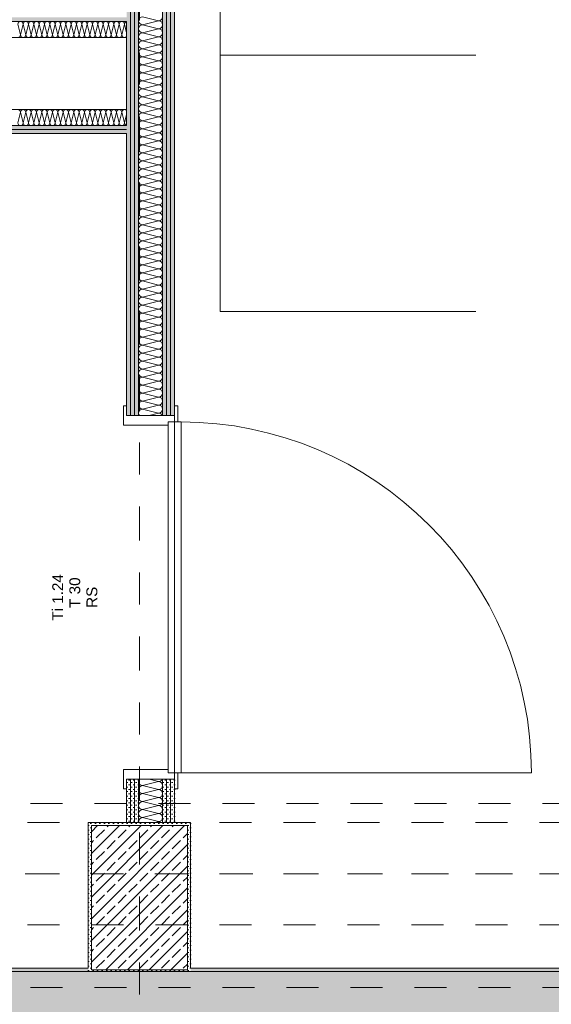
# Model space of a CAD drawing. Header units: metres. Extents: x -3.5 to 65.3, y -10.9 to 16.7.
# Tile 151 of 165: x 47 to 48.6, y 0.1 to 3.2. Entities that reach past the tile are written whole.
import ezdxf

# ---------------------------------------------------------------- set-up
doc = ezdxf.new("R2010")
doc.units = ezdxf.units.M
doc.header["$MEASUREMENT"] = 0
for name, pattern in [('Achse', [0.08, 0.04, -0.02, 0, -0.02]), ('Strichlinie doppelt', [0.218722, 0.105833, -0.042333, 0.028222, -0.042333]), ('Untersicht', [0.04, 0.03, -0.01])]:
    doc.linetypes.add(name, pattern=pattern)
for name, color, linetype in [('102 - Bemaßung_ Beschriftung.Detail_ Ausschnitt', 7, 'Continuous'), ('451 - Universal.Achsen Raster', 7, 'Continuous'), ('605 - Struktur.Wand Innen', 7, 'Continuous'), ('606 - Struktur.Wand Innen Ausbau', 7, 'Continuous'), ('607 - Struktur.Stütze', 7, 'Continuous'), ('608 - Struktur.Träger', 7, 'Continuous'), ('650 - Abdeckung.Fußboden Aufbau', 7, 'Continuous'), ('653 - Abdeckung.TB Verkofferung', 7, 'Continuous'), ('701 - Einrichtung.Möbel', 7, 'Continuous')]:
    doc.layers.add(name, color=color, linetype=linetype)
doc.styles.add('ERSTELLTER_STIL_1', font='txt')
doc.dimstyles.new('ERSTELLTER_STIL__3', dxfattribs={"dimtxt": 0.04, "dimasz": 0.02128, "dimexe": 0.18, "dimexo": 0.0625, "dimgap": 0, "dimtad": 1, "dimtih": 1, "dimtoh": 1, "dimzin": 0, "dimdsep": 46, "dimtxsty": 'ERSTELLTER_STIL_1', "dimblk": 'ARROWHEAD_2', "dimblk1": 'ARROWHEAD_2', "dimblk2": 'ARROWHEAD_2', "dimcen": 0.09, "dimse1": 1, "dimse2": 1, "dimclrd": 7, "dimclre": 7, "dimclrt": 7, "dimazin": 0, "dimtfac": 1, "dimtdec": 4, "dimtmove": 0, "dimatfit": 3, "dimfxl": 1, "dimtolj": 1, "dimtzin": 0, "dimarcsym": 0})
pattern_1 = [(45, (0, 0), (-0.033941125, 0.033941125), []), (45, (-0.01697, 0.01697), (-0.033941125, 0.033941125), [0.036, -0.012])]
pattern_2 = [(45, (0, 0), (-0.0070710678, 0.0070710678), [0, -0.01])]

# ---------------------------------------------------------------- blocks, each defined once
blk = doc.blocks.new('*X48')
at = {"layer": '605 - Struktur.Wand Innen', "color": 7, "linetype": 'Continuous', "lineweight": 5}
for p, q in [((47.34, 0.825), (47.39, 0.8375)), ((47.3601, 0.845), (47.39, 0.8375)), ((47.34, 0.825), (47.39, 0.8125)), ((47.34, 0.8), (47.39, 0.8125)), ((47.34, 0.8), (47.39, 0.7875)), ((47.34, 0.775), (47.39, 0.7875)), ((47.34, 0.775), (47.39, 0.7625)), ((47.34, 0.75), (47.39, 0.7625)), ((47.34, 0.75), (47.39, 0.7375)), ((47.34, 0.725), (47.39, 0.7375)), ((47.34, 0.725), (47.39, 0.7125)), ((47.3799, 0.71), (47.39, 0.7125))]:
    blk.add_line(p, q, dxfattribs=at)
for centre, start, end in [((47.34, 0.8375), 143.2316, 180), ((47.34, 0.8375), 180, 270), ((47.39, 0.85), 270, 336.3332), ((47.39, 0.825), 0, 90), ((47.34, 0.8125), 90, 180), ((47.34, 0.8125), 180, 270), ((47.34, 0.7875), 90, 180), ((47.39, 0.825), 270, 0), ((47.39, 0.8), 0, 90), ((47.39, 0.8), 270, 0), ((47.34, 0.7875), 180, 270), ((47.34, 0.7625), 90, 180), ((47.39, 0.775), 0, 90), ((47.39, 0.775), 270, 0), ((47.34, 0.7625), 180, 270), ((47.34, 0.7375), 90, 180), ((47.39, 0.75), 0, 90), ((47.39, 0.75), 270, 0), ((47.34, 0.7375), 180, 270), ((47.34, 0.7125), 90, 180), ((47.34, 0.7125), 180, 191.6199), ((47.39, 0.725), 0, 90), ((47.39, 0.725), 270, 0), ((47.39, 0.7), 52.9948, 90)]:
    blk.add_arc(centre, 0.0125, start, end, dxfattribs=at)
blk = doc.blocks.new('*X49')
at = {"layer": '605 - Struktur.Wand Innen', "color": 7, "linetype": 'Continuous', "lineweight": 5}
for p, q in [((47.34, 3.225), (47.39, 3.2125)), ((47.34, 3.2), (47.39, 3.2125)), ((47.34, 3.2), (47.39, 3.1875)), ((47.34, 3.175), (47.39, 3.1875)), ((47.34, 3.175), (47.39, 3.1625)), ((47.34, 3.15), (47.39, 3.1625)), ((47.34, 3.15), (47.39, 3.1375)), ((47.34, 3.125), (47.39, 3.1375)), ((47.34, 3.125), (47.39, 3.1125)), ((47.34, 3.1), (47.39, 3.1125)), ((47.34, 3.1), (47.39, 3.0875)), ((47.34, 3.075), (47.39, 3.0875)), ((47.34, 3.075), (47.39, 3.0625)), ((47.34, 3.05), (47.39, 3.0625)), ((47.34, 3.05), (47.39, 3.0375)), ((47.34, 3.025), (47.39, 3.0375)), ((47.34, 3.025), (47.39, 3.0125)), ((47.34, 3), (47.39, 3.0125)), ((47.34, 3), (47.39, 2.9875)), ((47.34, 2.975), (47.39, 2.9875)), ((47.34, 2.975), (47.39, 2.9625)), ((47.34, 2.95), (47.39, 2.9625)), ((47.34, 2.95), (47.39, 2.9375)), ((47.34, 2.925), (47.39, 2.9375)), ((47.34, 2.925), (47.39, 2.9125)), ((47.34, 2.9), (47.39, 2.9125)), ((47.34, 2.9), (47.39, 2.8875)), ((47.34, 2.875), (47.39, 2.8875)), ((47.34, 2.875), (47.39, 2.8625)), ((47.34, 2.85), (47.39, 2.8625)), ((47.34, 2.85), (47.39, 2.8375)), ((47.34, 2.825), (47.39, 2.8375)), ((47.34, 2.825), (47.39, 2.8125)), ((47.34, 2.8), (47.39, 2.8125)), ((47.34, 2.8), (47.39, 2.7875)), ((47.34, 2.775), (47.39, 2.7875)), ((47.34, 2.775), (47.39, 2.7625)), ((47.34, 2.75), (47.39, 2.7625)), ((47.34, 2.75), (47.39, 2.7375)), ((47.34, 2.725), (47.39, 2.7375)), ((47.34, 2.725), (47.39, 2.7125)), ((47.34, 2.7), (47.39, 2.7125)), ((47.34, 2.7), (47.39, 2.6875)), ((47.34, 2.675), (47.39, 2.6875)), ((47.34, 2.675), (47.39, 2.6625)), ((47.34, 2.65), (47.39, 2.6625)), ((47.34, 2.65), (47.39, 2.6375)), ((47.34, 2.625), (47.39, 2.6375)), ((47.34, 2.625), (47.39, 2.6125)), ((47.34, 2.6), (47.39, 2.6125)), ((47.34, 2.6), (47.39, 2.5875)), ((47.34, 2.575), (47.39, 2.5875)), ((47.34, 2.575), (47.39, 2.5625)), ((47.34, 2.55), (47.39, 2.5625)), ((47.34, 2.55), (47.39, 2.5375)), ((47.34, 2.525), (47.39, 2.5375)), ((47.34, 2.525), (47.39, 2.5125)), ((47.34, 2.5), (47.39, 2.5125)), ((47.34, 2.5), (47.39, 2.4875)), ((47.34, 2.475), (47.39, 2.4875)), ((47.34, 2.475), (47.39, 2.4625)), ((47.34, 2.45), (47.39, 2.4625)), ((47.34, 2.45), (47.39, 2.4375)), ((47.34, 2.425), (47.39, 2.4375)), ((47.34, 2.425), (47.39, 2.4125)), ((47.34, 2.4), (47.39, 2.4125)), ((47.34, 2.4), (47.39, 2.3875)), ((47.34, 2.375), (47.39, 2.3875)), ((47.34, 2.375), (47.39, 2.3625)), ((47.34, 2.35), (47.39, 2.3625)), ((47.34, 2.35), (47.39, 2.3375)), ((47.34, 2.325), (47.39, 2.3375)), ((47.34, 2.325), (47.39, 2.3125)), ((47.34, 2.3), (47.39, 2.3125)), ((47.34, 2.3), (47.39, 2.2875)), ((47.34, 2.275), (47.39, 2.2875)), ((47.34, 2.275), (47.39, 2.2625)), ((47.34, 2.25), (47.39, 2.2625)), ((47.34, 2.25), (47.39, 2.2375)), ((47.34, 2.225), (47.39, 2.2375)), ((47.34, 2.225), (47.39, 2.2125)), ((47.34, 2.2), (47.39, 2.2125)), ((47.34, 2.2), (47.39, 2.1875)), ((47.34, 2.175), (47.39, 2.1875)), ((47.34, 2.175), (47.39, 2.1625)), ((47.34, 2.15), (47.39, 2.1625)), ((47.34, 2.15), (47.39, 2.1375)), ((47.34, 2.125), (47.39, 2.1375)), ((47.34, 2.125), (47.39, 2.1125)), ((47.34, 2.1), (47.39, 2.1125)), ((47.34, 2.1), (47.39, 2.0875)), ((47.34, 2.075), (47.39, 2.0875)), ((47.34, 2.075), (47.39, 2.0625)), ((47.34, 2.05), (47.39, 2.0625)), ((47.34, 2.05), (47.39, 2.0375)), ((47.34, 2.025), (47.39, 2.0375)), ((47.34, 2.025), (47.39, 2.0125)), ((47.34, 2), (47.39, 2.0125)), ((47.34, 2), (47.39, 1.9875)), ((47.3599, 1.98), (47.39, 1.9875))]:
    blk.add_line(p, q, dxfattribs=at)
for centre, start, end in [((47.34, 3.2125), 90, 180), ((47.34, 3.2125), 180, 270), ((47.34, 3.1875), 90, 180), ((47.39, 3.225), 270, 0), ((47.39, 3.2), 0, 90), ((47.39, 3.2), 270, 0), ((47.34, 3.1875), 180, 270), ((47.34, 3.1625), 90, 180), ((47.39, 3.175), 0, 90), ((47.39, 3.175), 270, 0), ((47.34, 3.1625), 180, 270), ((47.34, 3.1375), 90, 180), ((47.34, 3.1375), 180, 270), ((47.39, 3.15), 0, 90), ((47.39, 3.15), 270, 0), ((47.39, 3.125), 0, 90), ((47.34, 3.1125), 90, 180), ((47.34, 3.1125), 180, 270), ((47.39, 3.125), 270, 0), ((47.39, 3.1), 0, 90), ((47.34, 3.0875), 90, 180), ((47.34, 3.0875), 180, 270), ((47.34, 3.0625), 90, 180), ((47.39, 3.1), 270, 0), ((47.39, 3.075), 0, 90), ((47.39, 3.075), 270, 0), ((47.34, 3.0625), 180, 270), ((47.34, 3.0375), 90, 180), ((47.39, 3.05), 0, 90), ((47.39, 3.05), 270, 0), ((47.34, 3.0375), 180, 270), ((47.34, 3.0125), 90, 180), ((47.34, 3.0125), 180, 270), ((47.39, 3.025), 0, 90), ((47.39, 3.025), 270, 0), ((47.39, 3), 0, 90), ((47.34, 2.9875), 90, 180), ((47.34, 2.9875), 180, 270), ((47.39, 3), 270, 0), ((47.39, 2.975), 0, 90), ((47.34, 2.9625), 90, 180), ((47.34, 2.9625), 180, 270), ((47.39, 2.975), 270, 0), ((47.39, 2.95), 0, 90), ((47.34, 2.9375), 90, 180), ((47.34, 2.9375), 180, 270), ((47.34, 2.9125), 90, 180), ((47.39, 2.95), 270, 0), ((47.39, 2.925), 0, 90), ((47.39, 2.925), 270, 0), ((47.34, 2.9125), 180, 270), ((47.34, 2.8875), 90, 180), ((47.39, 2.9), 0, 90), ((47.39, 2.9), 270, 0), ((47.34, 2.8875), 180, 270), ((47.34, 2.8625), 90, 180), ((47.34, 2.8625), 180, 270), ((47.39, 2.875), 0, 90), ((47.39, 2.875), 270, 0), ((47.39, 2.85), 0, 90), ((47.34, 2.8375), 90, 180), ((47.34, 2.8375), 180, 270), ((47.39, 2.85), 270, 0), ((47.39, 2.825), 0, 90), ((47.34, 2.8125), 90, 180), ((47.34, 2.8125), 180, 270), ((47.34, 2.7875), 90, 180), ((47.39, 2.825), 270, 0), ((47.39, 2.8), 0, 90), ((47.39, 2.8), 270, 0), ((47.34, 2.7875), 180, 270), ((47.34, 2.7625), 90, 180), ((47.39, 2.775), 0, 90), ((47.39, 2.775), 270, 0), ((47.34, 2.7625), 180, 270), ((47.34, 2.7375), 90, 180), ((47.34, 2.7375), 180, 270), ((47.39, 2.75), 0, 90), ((47.39, 2.75), 270, 0), ((47.39, 2.725), 0, 90), ((47.34, 2.7125), 90, 180), ((47.34, 2.7125), 180, 270), ((47.39, 2.725), 270, 0), ((47.39, 2.7), 0, 90), ((47.34, 2.6875), 90, 180), ((47.34, 2.6875), 180, 270), ((47.34, 2.6625), 90, 180), ((47.39, 2.7), 270, 0), ((47.39, 2.675), 0, 90), ((47.39, 2.675), 270, 0), ((47.34, 2.6625), 180, 270), ((47.34, 2.6375), 90, 180), ((47.39, 2.65), 0, 90), ((47.39, 2.65), 270, 0), ((47.34, 2.6375), 180, 270), ((47.34, 2.6125), 90, 180), ((47.34, 2.6125), 180, 270), ((47.39, 2.625), 0, 90), ((47.39, 2.625), 270, 0), ((47.39, 2.6), 0, 90), ((47.34, 2.5875), 90, 180), ((47.34, 2.5875), 180, 270), ((47.39, 2.6), 270, 0), ((47.39, 2.575), 0, 90), ((47.34, 2.5625), 90, 180), ((47.34, 2.5625), 180, 270), ((47.39, 2.575), 270, 0), ((47.39, 2.55), 0, 90), ((47.34, 2.5375), 90, 180), ((47.34, 2.5375), 180, 270), ((47.34, 2.5125), 90, 180), ((47.39, 2.55), 270, 0), ((47.39, 2.525), 0, 90), ((47.39, 2.525), 270, 0), ((47.34, 2.5125), 180, 270), ((47.34, 2.4875), 90, 180), ((47.39, 2.5), 0, 90), ((47.39, 2.5), 270, 0), ((47.34, 2.4875), 180, 270), ((47.34, 2.4625), 90, 180), ((47.34, 2.4625), 180, 270), ((47.39, 2.475), 0, 90), ((47.39, 2.475), 270, 0), ((47.39, 2.45), 0, 90), ((47.34, 2.4375), 90, 180), ((47.34, 2.4375), 180, 270), ((47.39, 2.45), 270, 0), ((47.39, 2.425), 0, 90), ((47.34, 2.4125), 90, 180), ((47.34, 2.4125), 180, 270), ((47.34, 2.3875), 90, 180), ((47.39, 2.425), 270, 0), ((47.39, 2.4), 0, 90), ((47.39, 2.4), 270, 0), ((47.34, 2.3875), 180, 270), ((47.34, 2.3625), 90, 180), ((47.39, 2.375), 0, 90), ((47.39, 2.375), 270, 0), ((47.34, 2.3625), 180, 270), ((47.34, 2.3375), 90, 180), ((47.34, 2.3375), 180, 270), ((47.39, 2.35), 0, 90), ((47.39, 2.35), 270, 0), ((47.39, 2.325), 0, 90), ((47.34, 2.3125), 90, 180), ((47.34, 2.3125), 180, 270), ((47.39, 2.325), 270, 0), ((47.39, 2.3), 0, 90), ((47.34, 2.2875), 90, 180), ((47.34, 2.2875), 180, 270), ((47.34, 2.2625), 90, 180), ((47.39, 2.3), 270, 0), ((47.39, 2.275), 0, 90), ((47.39, 2.275), 270, 0), ((47.34, 2.2625), 180, 270), ((47.34, 2.2375), 90, 180), ((47.39, 2.25), 0, 90), ((47.39, 2.25), 270, 0), ((47.34, 2.2375), 180, 270), ((47.34, 2.2125), 90, 180), ((47.39, 2.225), 0, 90), ((47.39, 2.225), 270, 0), ((47.34, 2.2125), 180, 270), ((47.34, 2.1875), 90, 180), ((47.34, 2.1875), 180, 270), ((47.39, 2.2), 0, 90), ((47.39, 2.2), 270, 0), ((47.39, 2.175), 0, 90), ((47.34, 2.1625), 90, 180), ((47.34, 2.1625), 180, 270), ((47.39, 2.175), 270, 0), ((47.39, 2.15), 0, 90), ((47.34, 2.1375), 90, 180), ((47.34, 2.1375), 180, 270), ((47.34, 2.1125), 90, 180), ((47.39, 2.15), 270, 0), ((47.39, 2.125), 0, 90), ((47.39, 2.125), 270, 0), ((47.34, 2.1125), 180, 270), ((47.34, 2.0875), 90, 180), ((47.39, 2.1), 0, 90), ((47.39, 2.1), 270, 0), ((47.34, 2.0875), 180, 270), ((47.34, 2.0625), 90, 180), ((47.34, 2.0625), 180, 270), ((47.39, 2.075), 0, 90), ((47.39, 2.075), 270, 0), ((47.39, 2.05), 0, 90), ((47.34, 2.0375), 90, 180), ((47.34, 2.0375), 180, 270), ((47.39, 2.05), 270, 0), ((47.39, 2.025), 0, 90), ((47.34, 2.0125), 90, 180), ((47.34, 2.0125), 180, 270), ((47.34, 1.9875), 90, 180), ((47.39, 2.025), 270, 0), ((47.39, 2), 0, 90), ((47.39, 2), 270, 0), ((47.34, 1.9875), 180, 216.9718), ((47.39, 1.975), 23.4894, 90)]:
    blk.add_arc(centre, 0.0125, start, end, dxfattribs=at)
blk = doc.blocks.new('*X52')
at = {"layer": '606 - Struktur.Wand Innen Ausbau', "color": 7, "linetype": 'Continuous', "lineweight": 5}
for p, q in [((46.95, 2.8933), (46.9583, 2.9267)), ((46.9667, 2.8933), (46.9583, 2.9267)), ((46.9667, 2.8933), (46.975, 2.9267)), ((46.9833, 2.8933), (46.975, 2.9267)), ((46.9833, 2.8933), (46.9917, 2.9267)), ((47, 2.8933), (46.9917, 2.9267)), ((47, 2.8933), (47.0083, 2.9267)), ((47.0167, 2.8933), (47.0083, 2.9267)), ((47.0167, 2.8933), (47.025, 2.9267)), ((47.0333, 2.8933), (47.025, 2.9267)), ((47.0333, 2.8933), (47.0417, 2.9267)), ((47.05, 2.8933), (47.0417, 2.9267)), ((47.05, 2.8933), (47.0583, 2.9267)), ((47.0667, 2.8933), (47.0583, 2.9267)), ((47.0667, 2.8933), (47.075, 2.9267)), ((47.0833, 2.8933), (47.075, 2.9267)), ((47.0833, 2.8933), (47.0917, 2.9267)), ((47.1, 2.8933), (47.0917, 2.9267)), ((47.1, 2.8933), (47.1083, 2.9267)), ((47.1167, 2.8933), (47.1083, 2.9267)), ((47.1167, 2.8933), (47.125, 2.9267)), ((47.1333, 2.8933), (47.125, 2.9267)), ((47.1333, 2.8933), (47.1417, 2.9267)), ((47.15, 2.8933), (47.1417, 2.9267)), ((47.15, 2.8933), (47.1583, 2.9267)), ((47.1667, 2.8933), (47.1583, 2.9267)), ((47.1667, 2.8933), (47.175, 2.9267)), ((47.1833, 2.8933), (47.175, 2.9267)), ((47.1833, 2.8933), (47.1917, 2.9267)), ((47.2, 2.8933), (47.1917, 2.9267)), ((47.2, 2.8933), (47.2083, 2.9267)), ((47.2167, 2.8933), (47.2083, 2.9267)), ((47.2167, 2.8933), (47.225, 2.9267)), ((47.2333, 2.8933), (47.225, 2.9267)), ((47.2333, 2.8933), (47.2417, 2.9267)), ((47.25, 2.8933), (47.2417, 2.9267)), ((47.25, 2.8933), (47.2583, 2.9267)), ((47.2667, 2.8933), (47.2583, 2.9267)), ((47.2667, 2.8933), (47.275, 2.9267)), ((47.2833, 2.8933), (47.275, 2.9267)), ((47.2833, 2.8933), (47.29, 2.92))]:
    blk.add_line(p, q, dxfattribs=at)
for centre, start, end in [((46.95, 2.9267), 0, 90), ((46.9667, 2.9267), 90, 180), ((46.9667, 2.9267), 0, 90), ((46.9833, 2.9267), 90, 180), ((46.9833, 2.9267), 0, 90), ((47, 2.9267), 90, 180), ((47, 2.9267), 0, 90), ((47.0167, 2.9267), 90, 180), ((47.0167, 2.9267), 0, 90), ((47.0333, 2.9267), 90, 180), ((47.0333, 2.9267), 0, 90), ((47.05, 2.9267), 90, 180), ((47.05, 2.9267), 0, 90), ((47.0667, 2.9267), 90, 180), ((47.0667, 2.9267), 0, 90), ((47.0833, 2.9267), 90, 180), ((47.0833, 2.9267), 0, 90), ((47.1, 2.9267), 90, 180), ((47.1, 2.9267), 0, 90), ((47.1167, 2.9267), 90, 180), ((47.1167, 2.9267), 0, 90), ((47.1333, 2.9267), 90, 180), ((47.1333, 2.9267), 0, 90), ((47.15, 2.9267), 90, 180), ((47.15, 2.9267), 0, 90), ((47.1667, 2.9267), 90, 180), ((47.1667, 2.9267), 0, 90), ((47.1833, 2.9267), 90, 180), ((47.1833, 2.9267), 0, 90), ((47.2, 2.9267), 90, 180), ((47.2, 2.9267), 0, 90), ((47.2167, 2.9267), 90, 180), ((47.2167, 2.9267), 0, 90), ((47.2333, 2.9267), 90, 180), ((47.2333, 2.9267), 0, 90), ((47.25, 2.9267), 90, 180), ((47.25, 2.9267), 0, 90), ((47.2667, 2.9267), 90, 180), ((47.2667, 2.9267), 0, 90), ((47.2833, 2.9267), 90, 180), ((47.2833, 2.9267), 36.9898, 90), ((46.9583, 2.8933), 180, 270), ((46.9583, 2.8933), 270, 0), ((46.975, 2.8933), 180, 270), ((46.975, 2.8933), 270, 0), ((46.9917, 2.8933), 180, 270), ((46.9917, 2.8933), 270, 0), ((47.0083, 2.8933), 180, 270), ((47.0083, 2.8933), 270, 0), ((47.025, 2.8933), 180, 270), ((47.025, 2.8933), 270, 0), ((47.0417, 2.8933), 180, 270), ((47.0417, 2.8933), 270, 0), ((47.0583, 2.8933), 180, 270), ((47.0583, 2.8933), 270, 0), ((47.075, 2.8933), 180, 270), ((47.075, 2.8933), 270, 0), ((47.0917, 2.8933), 180, 270), ((47.0917, 2.8933), 270, 0), ((47.1083, 2.8933), 180, 270), ((47.1083, 2.8933), 270, 0), ((47.125, 2.8933), 180, 270), ((47.125, 2.8933), 270, 0), ((47.1417, 2.8933), 180, 270), ((47.1417, 2.8933), 270, 0), ((47.1583, 2.8933), 180, 270), ((47.1583, 2.8933), 270, 0), ((47.175, 2.8933), 180, 270), ((47.175, 2.8933), 270, 0), ((47.1917, 2.8933), 180, 270), ((47.1917, 2.8933), 270, 0), ((47.2083, 2.8933), 180, 270), ((47.2083, 2.8933), 270, 0), ((47.225, 2.8933), 180, 270), ((47.225, 2.8933), 270, 0), ((47.2417, 2.8933), 180, 270), ((47.2417, 2.8933), 270, 0), ((47.2583, 2.8933), 180, 270), ((47.2583, 2.8933), 270, 0), ((47.275, 2.8933), 180, 270), ((47.275, 2.8933), 270, 0), ((47.2917, 2.8933), 180, 258.3895)]:
    blk.add_arc(centre, 0.00833, start, end, dxfattribs=at)
blk = doc.blocks.new('*X57')
at = {"layer": '606 - Struktur.Wand Innen Ausbau', "color": 7, "linetype": 'Continuous', "lineweight": 5}
for p, q in [((46.95, 3.2017), (46.9583, 3.1683)), ((46.9667, 3.2017), (46.9583, 3.1683)), ((46.9667, 3.2017), (46.975, 3.1683)), ((46.9833, 3.2017), (46.975, 3.1683)), ((46.9833, 3.2017), (46.9917, 3.1683)), ((47, 3.2017), (46.9917, 3.1683)), ((47, 3.2017), (47.0083, 3.1683)), ((47.0167, 3.2017), (47.0083, 3.1683)), ((47.0167, 3.2017), (47.025, 3.1683)), ((47.0333, 3.2017), (47.025, 3.1683)), ((47.0333, 3.2017), (47.0417, 3.1683)), ((47.05, 3.2017), (47.0417, 3.1683)), ((47.05, 3.2017), (47.0583, 3.1683)), ((47.0667, 3.2017), (47.0583, 3.1683)), ((47.0667, 3.2017), (47.075, 3.1683)), ((47.0833, 3.2017), (47.075, 3.1683)), ((47.0833, 3.2017), (47.0917, 3.1683)), ((47.1, 3.2017), (47.0917, 3.1683)), ((47.1, 3.2017), (47.1083, 3.1683)), ((47.1167, 3.2017), (47.1083, 3.1683)), ((47.1167, 3.2017), (47.125, 3.1683)), ((47.1333, 3.2017), (47.125, 3.1683)), ((47.1333, 3.2017), (47.1417, 3.1683)), ((47.15, 3.2017), (47.1417, 3.1683)), ((47.15, 3.2017), (47.1583, 3.1683)), ((47.1667, 3.2017), (47.1583, 3.1683)), ((47.1667, 3.2017), (47.175, 3.1683)), ((47.1833, 3.2017), (47.175, 3.1683)), ((47.1833, 3.2017), (47.1917, 3.1683)), ((47.2, 3.2017), (47.1917, 3.1683)), ((47.2, 3.2017), (47.2083, 3.1683)), ((47.2167, 3.2017), (47.2083, 3.1683)), ((47.2167, 3.2017), (47.225, 3.1683)), ((47.2333, 3.2017), (47.225, 3.1683)), ((47.2333, 3.2017), (47.2417, 3.1683)), ((47.25, 3.2017), (47.2417, 3.1683)), ((47.25, 3.2017), (47.2583, 3.1683)), ((47.2667, 3.2017), (47.2583, 3.1683)), ((47.2667, 3.2017), (47.275, 3.1683)), ((47.2833, 3.2017), (47.275, 3.1683)), ((47.2833, 3.2017), (47.29, 3.175))]:
    blk.add_line(p, q, dxfattribs=at)
for centre, start, end in [((46.9583, 3.2017), 90, 180), ((46.9583, 3.2017), 0, 90), ((46.975, 3.2017), 90, 180), ((46.975, 3.2017), 0, 90), ((46.9917, 3.2017), 90, 180), ((46.9917, 3.2017), 0, 90), ((47.0083, 3.2017), 90, 180), ((47.0083, 3.2017), 0, 90), ((47.025, 3.2017), 90, 180), ((47.025, 3.2017), 0, 90), ((47.0417, 3.2017), 90, 180), ((47.0417, 3.2017), 0, 90), ((47.0583, 3.2017), 90, 180), ((47.0583, 3.2017), 0, 90), ((47.075, 3.2017), 90, 180), ((47.075, 3.2017), 0, 90), ((47.0917, 3.2017), 90, 180), ((47.0917, 3.2017), 0, 90), ((47.1083, 3.2017), 90, 180), ((47.1083, 3.2017), 0, 90), ((47.125, 3.2017), 90, 180), ((47.125, 3.2017), 0, 90), ((47.1417, 3.2017), 90, 180), ((47.1417, 3.2017), 0, 90), ((47.1583, 3.2017), 90, 180), ((47.1583, 3.2017), 0, 90), ((47.175, 3.2017), 90, 180), ((47.175, 3.2017), 0, 90), ((47.1917, 3.2017), 90, 180), ((47.1917, 3.2017), 0, 90), ((47.2083, 3.2017), 90, 180), ((47.2083, 3.2017), 0, 90), ((47.225, 3.2017), 90, 180), ((47.225, 3.2017), 0, 90), ((47.2417, 3.2017), 90, 180), ((47.2417, 3.2017), 0, 90), ((47.2583, 3.2017), 90, 180), ((47.2583, 3.2017), 0, 90), ((47.275, 3.2017), 90, 180), ((47.275, 3.2017), 0, 90), ((47.2917, 3.2017), 101.6142, 180), ((46.95, 3.1683), 270, 0), ((46.9667, 3.1683), 180, 270), ((46.9667, 3.1683), 270, 0), ((46.9833, 3.1683), 180, 270), ((46.9833, 3.1683), 270, 0), ((47, 3.1683), 180, 270), ((47, 3.1683), 270, 0), ((47.0167, 3.1683), 180, 270), ((47.0167, 3.1683), 270, 0), ((47.0333, 3.1683), 180, 270), ((47.0333, 3.1683), 270, 0), ((47.05, 3.1683), 180, 270), ((47.05, 3.1683), 270, 0), ((47.0667, 3.1683), 180, 270), ((47.0667, 3.1683), 270, 0), ((47.0833, 3.1683), 180, 270), ((47.0833, 3.1683), 270, 0), ((47.1, 3.1683), 180, 270), ((47.1, 3.1683), 270, 0), ((47.1167, 3.1683), 180, 270), ((47.1167, 3.1683), 270, 0), ((47.1333, 3.1683), 180, 270), ((47.1333, 3.1683), 270, 0), ((47.15, 3.1683), 180, 270), ((47.15, 3.1683), 270, 0), ((47.1667, 3.1683), 180, 270), ((47.1667, 3.1683), 270, 0), ((47.1833, 3.1683), 180, 270), ((47.1833, 3.1683), 270, 0), ((47.2, 3.1683), 180, 270), ((47.2, 3.1683), 270, 0), ((47.2167, 3.1683), 180, 270), ((47.2167, 3.1683), 270, 0), ((47.2333, 3.1683), 180, 270), ((47.2333, 3.1683), 270, 0), ((47.25, 3.1683), 180, 270), ((47.25, 3.1683), 270, 0), ((47.2667, 3.1683), 180, 270), ((47.2667, 3.1683), 270, 0), ((47.2833, 3.1683), 180, 270), ((47.2833, 3.1683), 270, 323.0042)]:
    blk.add_arc(centre, 0.00833, start, end, dxfattribs=at)
blk = doc.blocks.new('*D436')
at = {"layer": '102 - Bemaßung_ Beschriftung.Detail_ Ausschnitt', "color": 7, "linetype": 'Continuous', "lineweight": 5}
for p, q in [((44.7981, -0.6986), (44.7819, -0.7266)), ((44.79, -0.7336), (44.79, -0.6916)), ((47.2981, -0.6986), (47.2819, -0.7266)), ((47.29, -0.7336), (47.29, -0.6916)), ((44.79, -0.7126), (47.29, -0.7126))]:
    blk.add_line(p, q, dxfattribs=at)
at = {"layer": '102 - Bemaßung_ Beschriftung.Detail_ Ausschnitt', "color": 7, "lineweight": 5, "insert": (45.9868, -0.7046), "char_height": 0.04, "attachment_point": 7, "style": 'ERSTELLTER_STIL_1'}
blk.add_mtext('\\A1;{\\pql;\\fArial|b0|i0|c0|p38;2,50}', dxfattribs=at)
blk = doc.blocks.new('ARROWHEAD_2')
at = {"color": 0, "linetype": 'Continuous', "lineweight": 0}
for p, q in [((0, 0), (-1, 0)), ((-0.38, -0.66), (0.38, 0.66))]:
    blk.add_line(p, q, dxfattribs=at)
blk = doc.blocks.new('*D437')
at = {"layer": '102 - Bemaßung_ Beschriftung.Detail_ Ausschnitt', "color": 7, "linetype": 'Continuous', "lineweight": 5}
for p, q in [((47.2981, -0.6986), (47.2819, -0.7266)), ((47.29, -0.7336), (47.29, -0.6916)), ((47.4481, -0.6986), (47.4319, -0.7266)), ((47.44, -0.7336), (47.44, -0.6916)), ((47.29, -0.7126), (47.44, -0.7126))]:
    blk.add_line(p, q, dxfattribs=at)
at = {"layer": '102 - Bemaßung_ Beschriftung.Detail_ Ausschnitt', "color": 7, "lineweight": 5, "char_height": 0.04, "attachment_point": 7, "style": 'ERSTELLTER_STIL_1'}
for s, insert in [('\\A1;{\\pql;\\fArial|b0|i0|c0|p38;15}', (47.3195, -0.7046)), ('\\A1;{\\pql;\\fArial|b0|i0|c0|p38;4}', (47.4015, -0.7046))]:
    blk.add_mtext(s, dxfattribs=dict(at, insert=insert))
blk = doc.blocks.new('*D438')
at = {"layer": '102 - Bemaßung_ Beschriftung.Detail_ Ausschnitt', "color": 7, "linetype": 'Continuous', "lineweight": 5}
for p, q in [((47.4481, -0.6986), (47.4319, -0.7266)), ((47.44, -0.7336), (47.44, -0.6916)), ((47.4719, -0.7266), (47.4881, -0.6986)), ((47.48, -0.7336), (47.48, -0.6916)), ((47.44, -0.7126), (47.48, -0.7126)), ((47.48, -0.7126), (47.4937, -0.7126))]:
    blk.add_line(p, q, dxfattribs=at)
blk = doc.blocks.new('*D446')
at = {"layer": '102 - Bemaßung_ Beschriftung.Detail_ Ausschnitt', "color": 7, "linetype": 'Continuous', "lineweight": 5}
for p, q in [((43.8881, -0.5486), (43.8719, -0.5766)), ((43.88, -0.5836), (43.88, -0.5416)), ((47.1881, -0.5486), (47.1719, -0.5766)), ((47.18, -0.5836), (47.18, -0.5416)), ((43.88, -0.5626), (47.18, -0.5626))]:
    blk.add_line(p, q, dxfattribs=at)
at = {"layer": '102 - Bemaßung_ Beschriftung.Detail_ Ausschnitt', "color": 7, "lineweight": 5, "insert": (45.4768, -0.5546), "char_height": 0.04, "attachment_point": 7, "style": 'ERSTELLTER_STIL_1'}
blk.add_mtext('\\A1;{\\pql;\\fArial|b0|i0|c0|p38;3,30}', dxfattribs=at)
blk = doc.blocks.new('*D447')
at = {"layer": '102 - Bemaßung_ Beschriftung.Detail_ Ausschnitt', "color": 7, "linetype": 'Continuous', "lineweight": 5}
for p, q in [((47.1881, -0.5486), (47.1719, -0.5766)), ((47.18, -0.5836), (47.18, -0.5416)), ((47.4719, -0.5766), (47.4881, -0.5486)), ((47.48, -0.5836), (47.48, -0.5416)), ((47.18, -0.5626), (47.48, -0.5626)), ((47.48, -0.5626), (47.4937, -0.5626))]:
    blk.add_line(p, q, dxfattribs=at)
at = {"layer": '102 - Bemaßung_ Beschriftung.Detail_ Ausschnitt', "color": 7, "lineweight": 5, "insert": (47.2996, -0.5546), "char_height": 0.04, "attachment_point": 7, "style": 'ERSTELLTER_STIL_1'}
blk.add_mtext('\\A1;{\\pql;\\fArial|b0|i0|c0|p38;30}', dxfattribs=at)

msp = doc.modelspace()

# ---------------------------------------------------------------- hatches: boundary and pattern name
at = {"layer": '605 - Struktur.Wand Innen', "linetype": 'Continuous', "lineweight": 0, "true_color": 0x000000}
h = msp.add_hatch(dxfattribs=at)
h.set_pattern_fill('Gips_0001', color=18, style=0, pattern_type=2)
h.set_pattern_definition(pattern_2)
h.paths.add_polyline_path([(47.29, 1.98), (47.3025, 1.98), (47.3025, 5.19), (47.29, 5.19)])
h = msp.add_hatch(dxfattribs=at)
h.set_pattern_fill('Gips_0001', color=18, style=0, pattern_type=2)
h.set_pattern_definition(pattern_2)
h.paths.add_polyline_path([(47.3025, 5.19), (47.3025, 1.98), (47.315, 1.98), (47.315, 5.19)])
h = msp.add_hatch(dxfattribs=at)
h.set_pattern_fill('Gips_0001', color=18, style=0, pattern_type=2)
h.set_pattern_definition(pattern_2)
h.paths.add_polyline_path([(47.315, 5.19), (47.315, 1.98), (47.3275, 1.98), (47.3275, 5.19)])
h = msp.add_hatch(dxfattribs=at)
h.set_pattern_fill('Gips_0001', color=18, style=0, pattern_type=2)
h.set_pattern_definition(pattern_2)
h.paths.add_polyline_path([(47.4025, 5.19), (47.4025, 1.98), (47.415, 1.98), (47.415, 5.19)])
h = msp.add_hatch(dxfattribs=at)
h.set_pattern_fill('Gips_0001', color=18, style=0, pattern_type=2)
h.set_pattern_definition(pattern_2)
h.paths.add_polyline_path([(47.415, 5.19), (47.415, 1.98), (47.4275, 1.98), (47.4275, 5.19)])
h = msp.add_hatch(dxfattribs=at)
h.set_pattern_fill('Gips_0001', color=18, style=0, pattern_type=2)
h.set_pattern_definition(pattern_2)
h.paths.add_polyline_path([(47.44, 5.19), (47.4275, 5.19), (47.4275, 1.98), (47.44, 1.98)])
h = msp.add_hatch(dxfattribs=at)
h.set_pattern_fill('Gips_0001', color=18, style=0, pattern_type=2)
h.set_pattern_definition(pattern_2)
h.paths.add_polyline_path([(47.29, 0.845), (47.29, 0.71), (47.3025, 0.71), (47.3025, 0.845)])
h = msp.add_hatch(dxfattribs=at)
h.set_pattern_fill('Gips_0001', color=18, style=0, pattern_type=2)
h.set_pattern_definition(pattern_2)
h.paths.add_polyline_path([(47.315, 0.845), (47.3025, 0.845), (47.3025, 0.71), (47.315, 0.71)])
h = msp.add_hatch(dxfattribs=at)
h.set_pattern_fill('Gips_0001', color=18, style=0, pattern_type=2)
h.set_pattern_definition(pattern_2)
h.paths.add_polyline_path([(47.3275, 0.845), (47.315, 0.845), (47.315, 0.71), (47.3275, 0.71)])
h = msp.add_hatch(dxfattribs=at)
h.set_pattern_fill('Gips_0001', color=18, style=0, pattern_type=2)
h.set_pattern_definition(pattern_2)
h.paths.add_polyline_path([(47.415, 0.845), (47.4025, 0.845), (47.4025, 0.71), (47.415, 0.71)])
h = msp.add_hatch(dxfattribs=at)
h.set_pattern_fill('Gips_0001', color=18, style=0, pattern_type=2)
h.set_pattern_definition(pattern_2)
h.paths.add_polyline_path([(47.4275, 0.845), (47.415, 0.845), (47.415, 0.71), (47.4275, 0.71)])
h = msp.add_hatch(dxfattribs=at)
h.set_pattern_fill('Gips_0001', color=18, style=0, pattern_type=2)
h.set_pattern_definition(pattern_2)
h.paths.add_polyline_path([(47.4275, 0.845), (47.4275, 0.71), (47.44, 0.71), (47.44, 0.845)])
h = msp.add_hatch(dxfattribs=at)
h.set_pattern_fill('Gips_0001', color=18, style=0, pattern_type=2)
h.set_pattern_definition(pattern_2)
h.paths.add_polyline_path([(44.14, 0.245), (47.17, 0.245), (47.17, 0.255), (44.14, 0.255)])
h = msp.add_hatch(dxfattribs=at)
h.set_pattern_fill('Gips_0001', color=18, style=0, pattern_type=2)
h.set_pattern_definition(pattern_2)
h.paths.add_polyline_path([(47.49, 0.245), (50.77, 0.245), (50.77, 0.255), (47.49, 0.255)])
h = msp.add_hatch(dxfattribs=at)
h.set_pattern_fill('Beton__Stahlbeton_0001', color=18, style=0, pattern_type=2)
h.set_pattern_definition(pattern_1)
h.paths.add_polyline_path([(52.295, 0.245), (44.14, 0.245), (44.14, 0.005), (52.365, 0.005), (52.365, 0.09), (52.365, 0.155), (52.305, 0.155), (52.295, 0.155)])
at = {"layer": '606 - Struktur.Wand Innen Ausbau', "linetype": 'Continuous', "lineweight": 0, "true_color": 0x000000}
h = msp.add_hatch(dxfattribs=at)
h.set_pattern_fill('Gips_0001', color=18, style=0, pattern_type=2)
h.set_pattern_definition(pattern_2)
h.paths.add_polyline_path([(44.565, 3.21), (47.29, 3.21), (47.29, 3.2225), (44.565, 3.2225)])
h = msp.add_hatch(dxfattribs=at)
h.set_pattern_fill('Gips_0001', color=18, style=0, pattern_type=2)
h.set_pattern_definition(pattern_2)
h.paths.add_polyline_path([(44.7775, 2.8725), (47.29, 2.8725), (47.29, 2.885), (44.7775, 2.885)])
h = msp.add_hatch(dxfattribs=at)
h.set_pattern_fill('Gips_0001', color=18, style=0, pattern_type=2)
h.set_pattern_definition(pattern_2)
h.paths.add_polyline_path([(44.79, 2.86), (47.29, 2.86), (47.29, 2.8725), (44.79, 2.8725)])
at = {"layer": '607 - Struktur.Stütze', "linetype": 'Continuous', "lineweight": 0, "true_color": 0x000000}
h = msp.add_hatch(dxfattribs=at)
h.set_pattern_fill('Gips_0001', color=18, style=0, pattern_type=2)
h.set_pattern_definition(pattern_2)
h.paths.add_polyline_path([(47.17, 0.71), (47.17, 0.255), (47.18, 0.255), (47.18, 0.7), (47.48, 0.7), (47.48, 0.255), (47.49, 0.255), (47.49, 0.71)])
h = msp.add_hatch(dxfattribs=at)
h.set_pattern_fill('Beton__Stahlbeton_0001', color=18, style=0, pattern_type=2)
h.set_pattern_definition(pattern_1)
h.paths.add_polyline_path([(47.18, 0.25), (47.48, 0.25), (47.48, 0.7), (47.18, 0.7)])
h = msp.add_hatch(dxfattribs=at)
h.set_pattern_fill('Gips_0001', color=18, style=0, pattern_type=2)
h.set_pattern_definition(pattern_2)
h.paths.add_polyline_path([(47.17, 0.255), (47.17, 0.245), (47.49, 0.245), (47.49, 0.255), (47.48, 0.255), (47.48, 0.25), (47.18, 0.25), (47.18, 0.255)])

# ---------------------------------------------------------------- linework, layer by layer
at = {"layer": '451 - Universal.Achsen Raster', "color": 160, "linetype": 'Strichlinie doppelt', "lineweight": 9, "true_color": 0x3232ff}
for p, q in [((47.33, -10.585), (47.33, 16.355)), ((64.935, 0.55), (-3.175, 0.55))]:
    msp.add_line(p, q, dxfattribs=at)
at = {"layer": '605 - Struktur.Wand Innen', "color": 7, "linetype": 'Continuous', "lineweight": 5}
for p, q in [((47.3025, 5.19), (47.3025, 1.98)), ((47.315, 5.19), (47.315, 1.98)), ((47.3275, 5.19), (47.3275, 1.98)), ((47.4025, 1.98), (47.4025, 5.19)), ((47.415, 1.98), (47.415, 5.19)), ((47.4275, 1.98), (47.4275, 5.19)), ((47.3025, 1.98), (47.29, 1.98)), ((47.3025, 1.98), (47.29, 1.98)), ((47.3025, 1.98), (47.29, 1.98)), ((47.315, 1.98), (47.3025, 1.98)), ((47.315, 1.98), (47.3025, 1.98)), ((47.315, 1.98), (47.3025, 1.98)), ((47.3275, 1.98), (47.315, 1.98)), ((47.3275, 1.98), (47.315, 1.98)), ((47.3275, 1.98), (47.315, 1.98)), ((47.4025, 1.98), (47.3275, 1.98)), ((47.4025, 1.98), (47.3275, 1.98)), ((47.4025, 1.98), (47.3275, 1.98)), ((47.415, 1.98), (47.4025, 1.98)), ((47.415, 1.98), (47.4025, 1.98)), ((47.415, 1.98), (47.4025, 1.98)), ((47.4275, 1.98), (47.415, 1.98)), ((47.4275, 1.98), (47.415, 1.98)), ((47.4275, 1.98), (47.415, 1.98)), ((47.44, 1.98), (47.4275, 1.98)), ((47.44, 1.98), (47.4275, 1.98)), ((47.44, 1.98), (47.4275, 1.98)), ((47.3025, 0.845), (47.29, 0.845)), ((47.3025, 0.845), (47.29, 0.845)), ((47.3025, 0.845), (47.29, 0.845)), ((47.3025, 0.845), (47.3025, 0.71)), ((47.315, 0.845), (47.3025, 0.845)), ((47.315, 0.845), (47.3025, 0.845)), ((47.315, 0.845), (47.3025, 0.845)), ((47.315, 0.845), (47.315, 0.71)), ((47.3275, 0.845), (47.315, 0.845)), ((47.3275, 0.845), (47.315, 0.845)), ((47.3275, 0.845), (47.315, 0.845)), ((47.3275, 0.845), (47.3275, 0.71)), ((47.4025, 0.845), (47.3275, 0.845)), ((47.4025, 0.845), (47.3275, 0.845)), ((47.4025, 0.845), (47.3275, 0.845)), ((47.4025, 0.71), (47.4025, 0.845)), ((47.415, 0.845), (47.4025, 0.845)), ((47.415, 0.845), (47.4025, 0.845)), ((47.415, 0.845), (47.4025, 0.845)), ((47.415, 0.71), (47.415, 0.845)), ((47.4275, 0.845), (47.415, 0.845)), ((47.4275, 0.845), (47.415, 0.845)), ((47.4275, 0.845), (47.415, 0.845)), ((47.4275, 0.71), (47.4275, 0.845)), ((47.44, 0.845), (47.4275, 0.845)), ((47.44, 0.845), (47.4275, 0.845)), ((47.44, 0.845), (47.4275, 0.845))]:
    msp.add_line(p, q, dxfattribs=at)
at = {"layer": '605 - Struktur.Wand Innen', "color": 7, "linetype": 'Continuous', "lineweight": 13}
for p, q in [((47.29, 2.01), (47.28, 2.01)), ((47.28, 2.01), (47.28, 1.95)), ((47.29, 1.98), (47.29, 2.01)), ((47.45, 2.01), (47.44, 2.01)), ((47.44, 2.01), (47.44, 1.98)), ((47.45, 1.96), (47.45, 2.01)), ((47.44, 1.98), (47.29, 1.98)), ((47.28, 1.95), (47.42, 1.95)), ((47.42, 1.95), (47.42, 1.96)), ((47.42, 1.96), (47.45, 1.96)), ((47.46, 1.96), (47.42, 1.96)), ((47.42, 1.96), (47.42, 0.865)), ((47.46, 0.865), (47.46, 1.96)), ((47.28, 0.875), (47.42, 0.875)), ((47.28, 0.815), (47.28, 0.875)), ((47.42, 0.875), (47.42, 0.865)), ((47.42, 0.865), (47.45, 0.865)), ((47.42, 0.865), (47.46, 0.865)), ((47.45, 0.865), (47.45, 0.815)), ((47.46, 0.865), (48.555, 0.865)), ((47.44, 0.845), (47.29, 0.845)), ((47.29, 0.845), (47.29, 0.815)), ((47.44, 0.815), (47.44, 0.845)), ((47.29, 0.815), (47.28, 0.815)), ((47.45, 0.815), (47.44, 0.815)), ((52.295, 0.245), (44.14, 0.245))]:
    msp.add_line(p, q, dxfattribs=at)
at = {"layer": '605 - Struktur.Wand Innen', "color": 7, "linetype": 'Continuous', "lineweight": 5, "flags": 128}
for points in [[(47.44, 1.98), (47.44, 5.19)], [(47.29, 3.21), (47.29, 2.885)], [(47.29, 2.86), (47.29, 1.98)], [(47.29, 0.845), (47.29, 0.71)], [(47.44, 0.71), (47.44, 0.845)], [(47.17, 0.255), (44.14, 0.255)], [(50.77, 0.255), (47.49, 0.255)]]:
    msp.add_lwpolyline(points, dxfattribs=at)
at = {"layer": '605 - Struktur.Wand Innen', "color": 7, "linetype": 'Continuous', "lineweight": 9}
msp.add_arc((47.46, 0.865), 1.095, 0, 90, dxfattribs=at)
at = {"layer": '606 - Struktur.Wand Innen Ausbau', "color": 7, "linetype": 'Continuous', "lineweight": 5}
for p, q in [((47.29, 3.21), (44.615, 3.21)), ((44.765, 2.885), (47.29, 2.885)), ((44.7775, 2.8725), (47.29, 2.8725))]:
    msp.add_line(p, q, dxfattribs=at)
at = {"layer": '606 - Struktur.Wand Innen Ausbau', "color": 7, "linetype": 'Continuous', "lineweight": 5, "flags": 128}
for points in [[(47.29, 3.21), (47.29, 3.16)], [(44.615, 3.16), (47.29, 3.16)], [(47.29, 2.935), (44.715, 2.935)], [(47.29, 2.885), (47.29, 2.935)], [(44.79, 2.86), (47.29, 2.86)]]:
    msp.add_lwpolyline(points, dxfattribs=at)
at = {"layer": '607 - Struktur.Stütze', "color": 7, "linetype": 'Continuous', "lineweight": 5, "flags": 128}
msp.add_lwpolyline([(47.49, 0.255), (47.49, 0.71), (47.17, 0.71), (47.17, 0.255)], dxfattribs=at)
at = {"layer": '607 - Struktur.Stütze', "color": 7, "linetype": 'Continuous', "lineweight": 13, "flags": 128}
msp.add_lwpolyline([(47.18, 0.25), (47.48, 0.25), (47.48, 0.7), (47.18, 0.7)], close=True, dxfattribs=at)
at = {"layer": '608 - Struktur.Träger', "color": 7, "linetype": 'Untersicht', "lineweight": 13}
for p, q in [((0.38, 0.71), (61.88, 0.71)), ((0.38, 0.39), (61.88, 0.39))]:
    msp.add_line(p, q, dxfattribs=at)
at = {"layer": '608 - Struktur.Träger', "color": 7, "linetype": 'Achse', "lineweight": 9}
msp.add_line((0.38, 0.55), (61.88, 0.55), dxfattribs=at)
at = {"layer": '650 - Abdeckung.Fußboden Aufbau', "color": 7, "linetype": 'Continuous', "lineweight": 13, "flags": 128}
msp.add_lwpolyline([(47.44, 5.19), (47.44, 0.71), (47.49, 0.71), (47.49, 0.255), (50.77, 0.255), (50.77, 0.71), (51.97, 0.71)], dxfattribs=at)
msp.add_lwpolyline([(47.44, 5.19), (47.44, 0.71), (47.49, 0.71), (47.49, 0.255), (50.77, 0.255), (50.77, 0.71), (51.97, 0.71)], dxfattribs=at)
msp.add_lwpolyline([(47.44, 5.19), (47.44, 0.71), (47.49, 0.71), (47.49, 0.255), (50.77, 0.255), (50.77, 0.71), (51.97, 0.71)], dxfattribs=at)
msp.add_lwpolyline([(44.79, 2.86), (44.79, 0.255), (47.17, 0.255), (47.17, 0.71), (47.29, 0.71), (47.29, 0.845), (47.44, 0.845), (47.44, 1.98), (47.29, 1.98), (47.29, 2.86)], close=True, dxfattribs=at)
at = {"layer": '653 - Abdeckung.TB Verkofferung', "color": 7, "linetype": 'Untersicht', "lineweight": 9}
for p, q in [((44.79, 0.7695), (61.545, 0.7695)), ((44.79, 0.195), (61.545, 0.195))]:
    msp.add_line(p, q, dxfattribs=at)
at = {"layer": '701 - Einrichtung.Möbel', "color": 252, "linetype": 'Continuous', "lineweight": 13, "true_color": 0x919191}
for p, q in [((47.5819, 3.9049), (47.5819, 3.1049)), ((48.3819, 3.1049), (47.5819, 3.1049)), ((47.5819, 3.1049), (47.5819, 2.3049)), ((47.5819, 3.1049), (48.3819, 3.1049)), ((47.5819, 2.3049), (48.3819, 2.3049))]:
    msp.add_line(p, q, dxfattribs=at)

# ---------------------------------------------------------------- block references
at = {"layer": '605 - Struktur.Wand Innen', "color": 7, "lineweight": 18}
for name in ['*X49', '*X48']:
    msp.add_blockref(name, (0, 0), dxfattribs=at)
at = {"layer": '606 - Struktur.Wand Innen Ausbau', "color": 7, "lineweight": 18}
for name in ['*X57', '*X52']:
    msp.add_blockref(name, (0, 0), dxfattribs=at)

# ---------------------------------------------------------------- texts
at = {"layer": '605 - Struktur.Wand Innen', "color": 7, "lineweight": 9, "char_height": 0.034, "rotation": 90, "style": 'ERSTELLTER_STIL_1'}
for s, insert, attachment_point in [('\\A1;{\\pqc;\\pt0;\\fArial|b0|i0|c0|p38;Ti 1.24}', (47.0915, 1.4125), 8), ('\\A1;{\\pql;\\pt0;\\fArial|b0|i0|c0|p38;T 30}', (47.1109, 1.3797), 1), ('\\A1;{\\pql;\\pt0;\\fArial|b0|i0|c0|p38;RS}', (47.1643, 1.3797), 1), ('\\A1;{\\pqr;\\pt0;\\fArial|b0|i0|c0|p38;}', (47.1031, 1.3536), 3), ('\\A1;{\\pqr;\\pt0;\\fArial|b0|i0|c0|p38;}', (47.1566, 1.3536), 3)]:
    msp.add_mtext(s, dxfattribs=dict(at, insert=insert, attachment_point=attachment_point))

# ---------------------------------------------------------------- dimensions: what is measured, and where the dimension line sits
at = {"layer": '102 - Bemaßung_ Beschriftung.Detail_ Ausschnitt', "color": 7, "linetype": 'Continuous', "lineweight": 5}
for base, p1, p2, picture, middle in [((47.29, -0.7126), (44.79, 0.255), (47.29, 2.9357), '*D436', (46.0387, -0.6846)), ((47.44, -0.7126), (47.29, 2.9357), (47.44, 2.9357), '*D437', (47.35, -0.6846)), ((47.48, -0.7126), (47.44, 2.9357), (47.48, 0.7), '*D438', (47.4168, -0.6846)), ((47.18, -0.5626), (43.88, 0.7), (47.18, 0.7), '*D446', (45.5287, -0.5346)), ((47.48, -0.5626), (47.18, 0.7), (47.48, 0.7), '*D447', (47.3301, -0.5346))]:
    dim = msp.add_linear_dim(base=base, p1=p1, p2=p2, dimstyle='ERSTELLTER_STIL__3', dxfattribs=at)
    dim.commit()
    dim.dimension.update_dxf_attribs({"geometry": picture, "text_midpoint": middle, "dimtype": 160})

doc.saveas('drawing.dxf')
